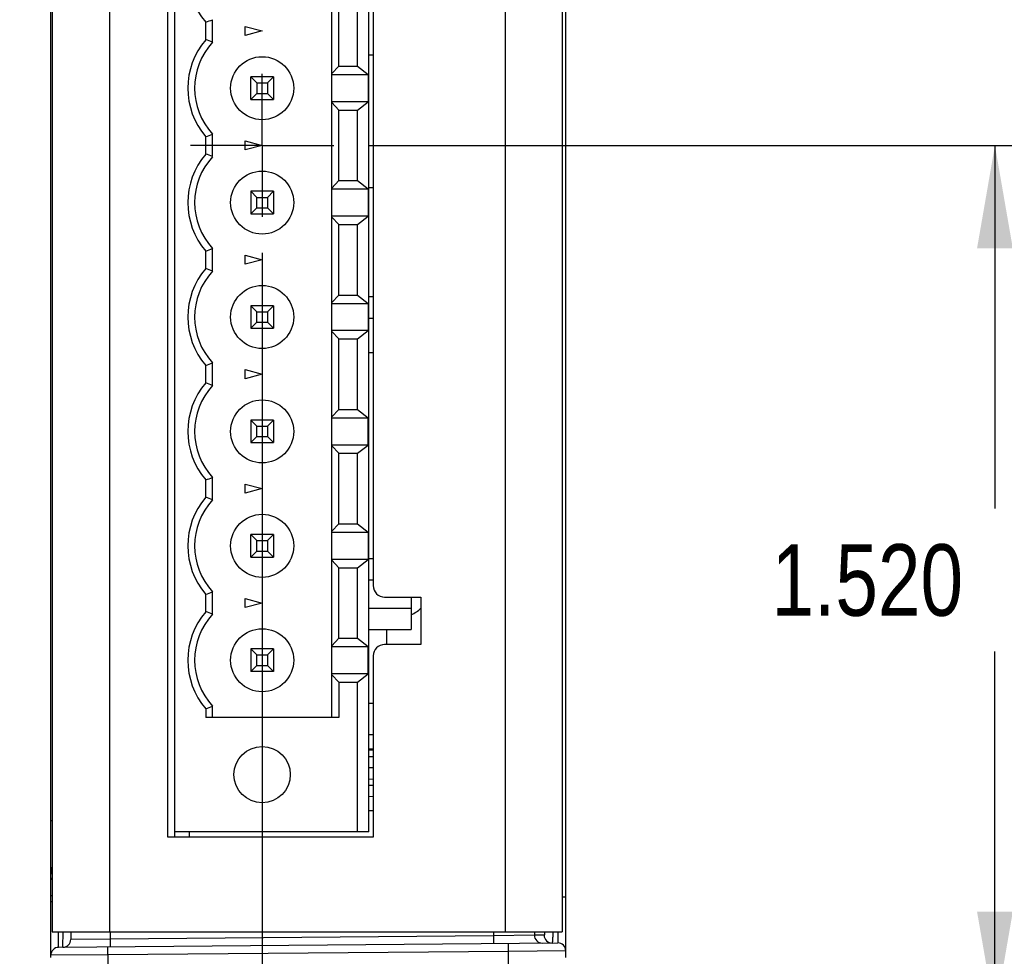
# Model space of a CAD drawing. Header units: inches. Extents: x 0 to 22, y 0 to 17.
# Tile 35 of 56: x 14.6 to 16.3, y 6 to 7.6. Entities that reach past the tile are written whole.
import ezdxf

# ---------------------------------------------------------------- set-up
doc = ezdxf.new("R2010")
doc.units = ezdxf.units.IN
doc.header["$LTSCALE"] = 1.21
doc.header["$MEASUREMENT"] = 0
doc.linetypes.add('CENTER', pattern=[0.6, 0.375, -0.075, 0.075, -0.075])
doc.layers.get('0').update_dxf_attribs({"linetype": 'CONTINUOUS'})
doc.layers.add('02___PRT_ALL_AXES', color=7, linetype='CONTINUOUS')
doc.layers.add('DIMENSIONS', color=7, linetype='CONTINUOUS')
doc.styles.get("Standard").update_dxf_attribs({"font": 'txt', "width": 0.8})
doc.dimstyles.new('DIMSTYLE_1', dxfattribs={"dimtxt": 0.125, "dimasz": 0.18, "dimexe": 0.125, "dimexo": 0.0625, "dimgap": 0.0625, "dimtad": 0, "dimtih": 1, "dimtoh": 1, "dimdec": 3, "dimzin": 4, "dimdsep": 46, "dimtxsty": 'STANDARD', "dimblk": '_FILLED', "dimblk1": '_FILLED', "dimblk2": '_FILLED', "dimcen": 0.09, "dimadec": 0, "dimazin": 0, "dimtp": 0.01, "dimtm": 0.01, "dimtfac": 1, "dimtdec": 3, "dimtofl": 0, "dimtmove": 0, "dimatfit": 3, "dimldrblk": '_FILLED', "dimfxl": 1, "dimtolj": 1, "dimtzin": 4, "dimarcsym": 0})

# ---------------------------------------------------------------- blocks, each defined once
blk = doc.blocks.new('_FILLED')
at = {"color": 0, "linetype": 'ByBlock'}
blk.add_solid([(0, 0), (-1, 0.17361), (-1, -0.17361)], dxfattribs=at)
blk = doc.blocks.new('*D1')
at = {"layer": 'DIMENSIONS', "color": 2, "linetype": 'Continuous', "transparency": 16777216}
for p, q in [((15.0503, 7.2183), (15.0503, 5.0114)), ((14.6809, 5.9277), (14.6809, 5.0114)), ((14.6809, 5.1364), (14.1934, 5.1364)), ((15.0503, 5.1364), (15.4103, 5.1364))]:
    blk.add_line(p, q, dxfattribs=at)
at = {"layer": 'DIMENSIONS', "color": 2, "linetype": 'Continuous', "transparency": 16777216, "xscale": 0.18, "yscale": 0.18, "zscale": 0.18}
blk.add_blockref('_FILLED', (14.6809, 5.1364), dxfattribs=at)
at = {"layer": 'DIMENSIONS', "color": 2, "linetype": 'Continuous', "transparency": 16777216, "xscale": 0.18, "yscale": 0.18, "zscale": 0.18, "rotation": 180}
blk.add_blockref('_FILLED', (15.0503, 5.1364), dxfattribs=at)
at = {"layer": 'DIMENSIONS', "color": 2, "linetype": 'Continuous', "transparency": 16777216, "insert": (14.1309, 5.1989), "char_height": 0.125, "width": 1.125, "attachment_point": 3, "line_spacing_factor": 0.9}
blk.add_mtext('.369{\\Ftxt.shx;\\W1.000000;\\H0.125000; }[9.38]', dxfattribs=at)
blk = doc.blocks.new('*D2')
at = {"layer": 'DIMENSIONS', "color": 2, "linetype": 'Continuous', "transparency": 16777216}
for p, q in [((14.6809, 5.9277), (14.6809, 4.2614)), ((15.5809, 5.9354), (15.5809, 4.2614)), ((14.6809, 4.3864), (14.1934, 4.3864)), ((15.5809, 4.3864), (15.9409, 4.3864))]:
    blk.add_line(p, q, dxfattribs=at)
at = {"layer": 'DIMENSIONS', "color": 2, "linetype": 'Continuous', "transparency": 16777216, "xscale": 0.18, "yscale": 0.18, "zscale": 0.18}
blk.add_blockref('_FILLED', (14.6809, 4.3864), dxfattribs=at)
at = {"layer": 'DIMENSIONS', "color": 2, "linetype": 'Continuous', "transparency": 16777216, "xscale": 0.18, "yscale": 0.18, "zscale": 0.18, "rotation": 180}
blk.add_blockref('_FILLED', (15.5809, 4.3864), dxfattribs=at)
at = {"layer": 'DIMENSIONS', "color": 2, "linetype": 'Continuous', "transparency": 16777216, "insert": (14.1309, 4.4489), "char_height": 0.125, "width": 1.225, "attachment_point": 3, "line_spacing_factor": 0.9}
blk.add_mtext('.900{\\Ftxt.shx;\\W1.000000;\\H0.125000; }[22.86]', dxfattribs=at)
blk = doc.blocks.new('*D3')
at = {"layer": 'DIMENSIONS', "color": 2, "linetype": 'Continuous', "transparency": 16777216}
for p, q in [((15.2379, 7.4059), (16.4559, 7.4059)), ((16.3309, 7.4059), (16.3309, 6.7712)), ((16.3309, 5.8864), (16.3309, 6.5212)), ((15.5434, 5.8864), (16.4559, 5.8864))]:
    blk.add_line(p, q, dxfattribs=at)
at = {"layer": 'DIMENSIONS', "color": 2, "linetype": 'Continuous', "transparency": 16777216, "xscale": 0.18, "yscale": 0.18, "zscale": 0.18}
for p, rotation in [((16.3309, 7.4059), 90), ((16.3309, 5.8864), 270)]:
    blk.add_blockref('_FILLED', p, dxfattribs=dict(at, rotation=rotation))
at = {"layer": 'DIMENSIONS', "color": 2, "linetype": 'Continuous', "transparency": 16777216, "insert": (16.3309, 6.7087), "char_height": 0.125, "width": 1.225, "attachment_point": 2, "line_spacing_factor": 0.9}
blk.add_mtext('1.520{\\Ftxt.shx;\\W1.000000;\\H0.125000; }[38.6]', dxfattribs=at)
blk = doc.blocks.new('*D4')
at = {"layer": 'DIMENSIONS', "color": 2, "linetype": 'Continuous', "transparency": 16777216}
for p, q in [((15.5434, 9.3554), (17.2059, 9.3554)), ((17.0809, 9.3554), (17.0809, 8.0643)), ((17.0809, 5.8864), (17.0809, 7.8143)), ((15.5434, 5.8864), (17.2059, 5.8864))]:
    blk.add_line(p, q, dxfattribs=at)
at = {"layer": 'DIMENSIONS', "color": 2, "linetype": 'Continuous', "transparency": 16777216, "xscale": 0.18, "yscale": 0.18, "zscale": 0.18}
for p, rotation in [((17.0809, 9.3554), 90), ((17.0809, 5.8864), 270)]:
    blk.add_blockref('_FILLED', p, dxfattribs=dict(at, rotation=rotation))
at = {"layer": 'DIMENSIONS', "color": 2, "linetype": 'Continuous', "transparency": 16777216, "insert": (17.0809, 8.0018), "char_height": 0.125, "width": 1.325, "attachment_point": 2, "line_spacing_factor": 0.9}
blk.add_mtext('3.469{\\Ftxt.shx;\\W1.000000;\\H0.125000; }[88.11]', dxfattribs=at)

msp = doc.modelspace()

# ---------------------------------------------------------------- linework, layer by layer
at = {"color": 6, "linetype": 'Continuous'}
for p, q in [((14.6809, 5.9864), (14.6809, 9.2554)), ((15.5809, 5.9864), (15.5809, 9.2554)), ((14.6834, 9.2104), (14.6834, 6.0314)), ((14.7834, 9.2104), (14.7834, 6.0314)), ((15.4748, 9.2104), (15.4748, 6.0314)), ((15.5748, 9.2104), (15.5748, 6.0314)), ((14.8979, 6.1964), (14.8979, 8.6164)), ((15.2365, 6.2059), (15.2365, 8.6059)), ((15.172, 6.4059), (15.172, 8.4059)), ((15.2444, 8.1764), (15.2444, 6.6364)), ((15.1843, 7.5443), (15.1843, 7.6676)), ((15.2168, 7.5443), (15.2168, 7.6676)), ((14.9636, 7.5862), (14.9636, 7.6256)), ((14.9518, 7.5908), (14.9518, 7.6211)), ((15.2444, 7.5634), (15.2365, 7.5634)), ((15.1843, 7.5443), (15.172, 7.5313)), ((15.1843, 7.5443), (15.2168, 7.5443)), ((15.2168, 7.5443), (15.2354, 7.5298)), ((15.0306, 7.5256), (15.0411, 7.5151)), ((15.0306, 7.4863), (15.0306, 7.5256)), ((15.0699, 7.5256), (15.0306, 7.5256)), ((15.0594, 7.5151), (15.0699, 7.5256)), ((15.0699, 7.5256), (15.0699, 7.4863)), ((15.172, 7.5298), (15.2354, 7.5298)), ((15.2354, 7.5298), (15.2354, 7.4821)), ((15.0411, 7.5151), (15.0594, 7.5151)), ((15.0411, 7.5151), (15.0411, 7.4968)), ((15.0594, 7.5151), (15.0594, 7.4968)), ((15.0306, 7.4863), (15.0411, 7.4968)), ((15.0306, 7.4863), (15.0699, 7.4863)), ((15.0411, 7.4968), (15.0594, 7.4968)), ((15.0699, 7.4863), (15.0594, 7.4968)), ((15.2354, 7.4821), (15.172, 7.4821)), ((15.172, 7.4806), (15.1843, 7.4676)), ((15.2168, 7.4676), (15.2354, 7.4821)), ((15.1843, 7.4676), (15.2168, 7.4676)), ((15.1843, 7.3443), (15.1843, 7.4676)), ((15.2168, 7.3443), (15.2168, 7.4676)), ((14.9518, 7.3908), (14.9518, 7.4211)), ((14.9636, 7.3862), (14.9636, 7.4256)), ((15.1843, 7.3443), (15.172, 7.3313)), ((15.1843, 7.3443), (15.2168, 7.3443)), ((15.2168, 7.3443), (15.2354, 7.3298)), ((15.2444, 7.3319), (15.2365, 7.3319)), ((15.0699, 7.3256), (15.0306, 7.3256)), ((15.0306, 7.3256), (15.0411, 7.3151)), ((15.0306, 7.3256), (15.0306, 7.2863)), ((15.0411, 7.3151), (15.0594, 7.3151)), ((15.0411, 7.2968), (15.0411, 7.3151)), ((15.0594, 7.3151), (15.0699, 7.3256)), ((15.0594, 7.3151), (15.0594, 7.2968)), ((15.0699, 7.3256), (15.0699, 7.2863)), ((15.172, 7.3298), (15.2354, 7.3298)), ((15.2354, 7.3298), (15.2354, 7.2821)), ((15.0306, 7.2863), (15.0411, 7.2968)), ((15.0411, 7.2968), (15.0594, 7.2968)), ((15.0699, 7.2863), (15.0594, 7.2968)), ((15.0306, 7.2863), (15.0699, 7.2863)), ((15.2354, 7.2821), (15.172, 7.2821)), ((15.172, 7.2806), (15.1843, 7.2676)), ((15.2168, 7.2676), (15.2354, 7.2821)), ((15.1843, 7.2676), (15.2168, 7.2676)), ((15.1843, 7.1443), (15.1843, 7.2676)), ((15.2168, 7.1443), (15.2168, 7.2676)), ((14.9518, 7.1908), (14.9518, 7.2211)), ((14.9636, 7.1862), (14.9636, 7.2256)), ((15.1843, 7.1443), (15.172, 7.1313)), ((15.1843, 7.1443), (15.2168, 7.1443)), ((15.2168, 7.1443), (15.2354, 7.1298)), ((15.2365, 7.1415), (15.2444, 7.1415)), ((15.0699, 7.1256), (15.0306, 7.1256)), ((15.0306, 7.1256), (15.0411, 7.1151)), ((15.0306, 7.1256), (15.0306, 7.0863)), ((15.0594, 7.1151), (15.0699, 7.1256)), ((15.0699, 7.1256), (15.0699, 7.0863)), ((15.172, 7.1298), (15.2354, 7.1298)), ((15.2354, 7.1298), (15.2354, 7.0821)), ((15.0411, 7.1151), (15.0594, 7.1151)), ((15.0411, 7.0968), (15.0411, 7.1151)), ((15.0594, 7.1151), (15.0594, 7.0968)), ((15.0306, 7.0863), (15.0411, 7.0968)), ((15.0411, 7.0968), (15.0594, 7.0968)), ((15.0699, 7.0863), (15.0594, 7.0968)), ((15.2365, 7.1039), (15.2444, 7.1039)), ((15.0306, 7.0863), (15.0699, 7.0863)), ((15.2354, 7.0821), (15.172, 7.0821)), ((15.172, 7.0806), (15.1843, 7.0676)), ((15.2168, 7.0676), (15.2354, 7.0821)), ((15.1843, 7.0676), (15.2168, 7.0676)), ((15.1843, 6.9443), (15.1843, 7.0676)), ((15.2168, 6.9443), (15.2168, 7.0676)), ((15.2365, 7.0439), (15.2444, 7.0439)), ((14.9518, 6.9908), (14.9518, 7.0211)), ((14.9636, 6.9862), (14.9636, 7.0256)), ((15.1843, 6.9443), (15.172, 6.9313)), ((15.1843, 6.9443), (15.2168, 6.9443)), ((15.2168, 6.9443), (15.2354, 6.9298)), ((15.0699, 6.9256), (15.0306, 6.9256)), ((15.0306, 6.9256), (15.0411, 6.9151)), ((15.0306, 6.9256), (15.0306, 6.8863)), ((15.0594, 6.9151), (15.0699, 6.9256)), ((15.0699, 6.9256), (15.0699, 6.8863)), ((15.172, 6.9298), (15.2354, 6.9298)), ((15.2354, 6.8821), (15.2354, 6.9298)), ((15.0411, 6.9151), (15.0594, 6.9151)), ((15.0411, 6.8968), (15.0411, 6.9151)), ((15.0594, 6.9151), (15.0594, 6.8968)), ((15.0306, 6.8863), (15.0411, 6.8968)), ((15.0306, 6.8863), (15.0699, 6.8863)), ((15.0411, 6.8968), (15.0594, 6.8968)), ((15.0699, 6.8863), (15.0594, 6.8968)), ((15.2354, 6.8821), (15.172, 6.8821)), ((15.172, 6.8806), (15.1843, 6.8676)), ((15.1843, 6.8676), (15.2168, 6.8676)), ((15.1843, 6.7443), (15.1843, 6.8676)), ((15.2168, 6.8676), (15.2354, 6.8821)), ((15.2168, 6.7443), (15.2168, 6.8676)), ((14.9518, 6.7908), (14.9518, 6.8211)), ((14.9636, 6.7862), (14.9636, 6.8256)), ((15.1843, 6.7443), (15.172, 6.7313)), ((15.172, 6.7298), (15.2354, 6.7298)), ((15.1843, 6.7443), (15.2168, 6.7443)), ((15.2168, 6.7443), (15.2354, 6.7298)), ((15.2354, 6.7298), (15.2354, 6.6821)), ((15.0699, 6.7256), (15.0306, 6.7256)), ((15.0306, 6.7256), (15.0411, 6.7151)), ((15.0306, 6.6863), (15.0306, 6.7256)), ((15.0411, 6.7151), (15.0594, 6.7151)), ((15.0411, 6.6968), (15.0411, 6.7151)), ((15.0594, 6.7151), (15.0699, 6.7256)), ((15.0594, 6.7151), (15.0594, 6.6968)), ((15.0699, 6.7256), (15.0699, 6.6863)), ((15.0306, 6.6863), (15.0411, 6.6968)), ((15.0411, 6.6968), (15.0594, 6.6968)), ((15.0699, 6.6863), (15.0594, 6.6968)), ((15.0306, 6.6863), (15.0699, 6.6863)), ((15.2354, 6.6821), (15.172, 6.6821)), ((15.172, 6.6806), (15.1843, 6.6676)), ((15.2168, 6.6676), (15.2354, 6.6821)), ((15.2365, 6.6839), (15.2444, 6.6839)), ((15.1843, 6.6676), (15.2168, 6.6676)), ((15.1843, 6.5443), (15.1843, 6.6676)), ((15.2168, 6.5443), (15.2168, 6.6676)), ((15.2365, 6.6464), (15.2444, 6.6464)), ((14.9636, 6.5862), (14.9636, 6.6256)), ((14.9518, 6.5908), (14.9518, 6.6211)), ((15.2644, 6.6164), (15.3274, 6.6164)), ((15.3109, 6.6164), (15.3109, 6.5594)), ((15.3274, 6.6164), (15.3274, 6.5334)), ((15.2365, 6.5969), (15.3109, 6.5969)), ((15.2365, 6.5594), (15.3109, 6.5594)), ((15.2679, 6.5594), (15.2679, 6.5334)), ((15.1843, 6.5443), (15.172, 6.5313)), ((15.1843, 6.5443), (15.2168, 6.5443)), ((15.2168, 6.5443), (15.2354, 6.5298)), ((15.0699, 6.5256), (15.0306, 6.5256)), ((15.0306, 6.5256), (15.0411, 6.5151)), ((15.0306, 6.5256), (15.0306, 6.4863)), ((15.0594, 6.5151), (15.0699, 6.5256)), ((15.0699, 6.5256), (15.0699, 6.4863)), ((15.172, 6.5298), (15.2354, 6.5298)), ((15.2354, 6.4821), (15.2354, 6.5298)), ((15.3274, 6.5334), (15.2644, 6.5334)), ((15.0411, 6.5151), (15.0594, 6.5151)), ((15.0411, 6.4968), (15.0411, 6.5151)), ((15.0594, 6.5151), (15.0594, 6.4968)), ((15.2444, 6.5134), (15.2444, 6.1964)), ((15.0411, 6.4968), (15.0306, 6.4863)), ((15.0411, 6.4968), (15.0594, 6.4968)), ((15.0594, 6.4968), (15.0699, 6.4863)), ((15.0699, 6.4863), (15.0306, 6.4863)), ((15.2354, 6.4821), (15.172, 6.4821)), ((15.172, 6.4806), (15.1843, 6.4676)), ((15.2168, 6.4676), (15.2354, 6.4821)), ((15.1843, 6.4676), (15.2168, 6.4676)), ((15.1843, 6.4676), (15.1843, 6.4059)), ((15.2168, 6.2059), (15.2168, 6.4676)), ((14.9518, 6.4211), (14.9518, 6.4059)), ((14.9636, 6.4059), (14.9636, 6.4256)), ((15.2365, 6.4309), (15.2444, 6.4309)), ((15.1843, 6.4059), (14.9518, 6.4059)), ((15.2365, 6.3759), (15.2444, 6.3759)), ((15.2444, 6.3504), (15.2365, 6.3504)), ((15.2365, 6.3494), (15.2444, 6.3494)), ((15.2365, 6.3377), (15.2444, 6.3379)), ((15.2444, 6.3179), (15.2365, 6.3177)), ((15.2444, 6.2979), (15.2365, 6.2977)), ((15.2365, 6.2874), (15.2444, 6.2875)), ((15.2444, 6.2675), (15.2365, 6.2674)), ((15.2444, 6.2425), (15.2365, 6.2424)), ((14.6834, 6.2254), (14.6809, 6.2254)), ((15.2444, 6.1964), (14.8854, 6.1964)), ((15.2365, 6.2059), (14.8979, 6.2059)), ((14.9225, 6.2059), (14.9225, 6.1964)), ((14.6809, 6.0946), (14.6834, 6.0946)), ((15.5809, 6.0916), (15.5748, 6.0916)), ((14.6809, 6.084), (14.6834, 6.084)), ((14.6834, 6.0314), (15.5748, 6.0314)), ((14.6946, 6.004), (14.6944, 6.0313)), ((14.7022, 6.0041), (14.7024, 6.0314)), ((14.7159, 6.0314), (14.7159, 6.0179)), ((14.7847, 6.0314), (14.7847, 6.0186)), ((15.4549, 6.0244), (14.7847, 6.0186)), ((15.4549, 6.0244), (15.4547, 6.0106)), ((15.4549, 6.0314), (15.4549, 6.0244)), ((15.526, 6.0252), (15.4549, 6.0244)), ((15.526, 6.0314), (15.526, 6.0252)), ((15.5431, 6.0253), (15.526, 6.0252)), ((15.5672, 6.0313), (15.567, 6.0116)), ((15.567, 6.0116), (14.6946, 6.004)), ((14.7847, 6.0186), (14.7159, 6.0179)), ((14.7847, 6.0186), (14.7846, 6.0048)), ((15.4809, 5.9969), (15.4808, 6.0109)), ((14.7809, 5.9907), (14.6809, 5.9902)), ((14.7809, 5.9907), (14.7808, 6.0048)), ((15.4809, 5.9969), (14.7809, 5.9907)), ((14.7809, 5.9907), (14.7809, 5.8864)), ((15.5809, 5.9979), (15.4809, 5.9969)), ((15.4809, 5.8864), (15.4809, 5.9969))]:
    msp.add_line(p, q, dxfattribs=at)
at = {"color": 7, "linetype": 'Continuous'}
for p, q in [((14.8854, 6.1964), (14.8854, 8.6164)), ((15.0207, 7.598), (15.0207, 7.6139)), ((15.0207, 7.6139), (15.0503, 7.6059)), ((15.0503, 7.6059), (15.0207, 7.598)), ((15.0207, 7.4139), (15.0503, 7.4059)), ((15.0207, 7.398), (15.0207, 7.4139)), ((15.0503, 7.4059), (15.0207, 7.398)), ((15.0207, 7.2139), (15.0503, 7.2059)), ((15.0207, 7.198), (15.0207, 7.2139)), ((15.0503, 7.2059), (15.0207, 7.198)), ((15.0207, 7.0139), (15.0503, 7.0059)), ((15.0207, 6.998), (15.0207, 7.0139)), ((15.0503, 7.0059), (15.0207, 6.998)), ((15.0207, 6.8139), (15.0503, 6.8059)), ((15.0207, 6.798), (15.0207, 6.8139)), ((15.0503, 6.8059), (15.0207, 6.798)), ((15.0207, 6.6139), (15.0503, 6.6059)), ((15.0207, 6.598), (15.0207, 6.6139)), ((15.0503, 6.6059), (15.0207, 6.598))]:
    msp.add_line(p, q, dxfattribs=at)
at = {"color": 6, "linetype": 'Continuous'}
for centre, radius in [((15.0503, 7.5059), 0.0551), ((15.0503, 7.3059), 0.0551), ((15.0503, 7.1059), 0.0551), ((15.0503, 6.9059), 0.0551), ((15.0503, 6.7059), 0.0551), ((15.0503, 6.5059), 0.0551), ((15.0503, 6.3059), 0.0492)]:
    msp.add_circle(centre, radius, dxfattribs=at)
for centre, radius, start, end in [((15.0503, 7.7059), 0.1299, 139.2509, 220.7491), ((14.7098, 8.2732), 0.6955, 290.361, 291.4024), ((15.0503, 7.5059), 0.1299, 139.2509, 220.7491), ((14.7098, 6.9387), 0.6956, 68.5973, 69.6386), ((15.0503, 7.5059), 0.1181, 137.1666, 222.8334), ((14.7098, 8.0732), 0.6955, 290.361, 291.4024), ((15.0503, 7.3059), 0.1299, 139.2509, 220.7491), ((15.0503, 7.3059), 0.1181, 137.1666, 222.8334), ((14.7098, 6.7387), 0.6956, 68.5973, 69.6386), ((14.7098, 7.8732), 0.6955, 290.361, 291.4024), ((15.0503, 7.1059), 0.1299, 139.2509, 220.7491), ((15.0503, 7.1059), 0.1181, 137.1666, 222.8334), ((14.7098, 6.5387), 0.6956, 68.5973, 69.6386), ((14.7098, 7.6732), 0.6956, 290.3614, 291.4027), ((15.0503, 6.9059), 0.1299, 139.2509, 220.7491), ((15.0503, 6.9059), 0.1181, 137.1666, 222.8334), ((14.7098, 6.3387), 0.6956, 68.5973, 69.6386), ((14.7098, 7.4732), 0.6956, 290.3614, 291.4027), ((15.0503, 6.7059), 0.1299, 139.2509, 220.7491), ((15.0503, 6.7059), 0.1181, 137.1666, 222.8334), ((14.7098, 6.1387), 0.6956, 68.5973, 69.6386), ((14.7098, 7.2732), 0.6955, 290.361, 291.4024), ((15.2644, 6.6364), 0.02, 180, 270), ((15.0503, 6.5059), 0.1299, 139.2509, 220.7491), ((14.7098, 5.9387), 0.6956, 68.5973, 69.6386), ((15.2919, 6.6319), 0.05, 292.4535, 315.6034), ((15.0503, 6.5059), 0.1181, 137.1666, 222.8334), ((15.2644, 6.5134), 0.02, 90, 180), ((14.7098, 7.0732), 0.6955, 290.361, 291.4024), ((15.5398, 6.0252), 0.0138, 179.9818, 270.4811), ((15.5569, 6.0253), 0.0138, 179.9818, 270.4811), ((14.7021, 6.0179), 0.0138, 270.5, 360), ((15.5671, 5.9979), 0.0138, 0, 90.5), ((14.6947, 5.9902), 0.0138, 90.5, 180)]:
    msp.add_arc(centre, radius, start, end, dxfattribs=at)
at = {"color": 7, "linetype": 'Continuous'}
msp.add_arc((14.7009, 6.1352), 0.02, 152.325, 180, dxfattribs=at)
msp.add_open_spline([(14.6832, 6.1443), (14.683, 6.1439), (14.6826, 6.1432), (14.6823, 6.1424), (14.682, 6.1416), (14.6817, 6.1409), (14.6815, 6.1399), (14.6812, 6.1388), (14.681, 6.1376), (14.6809, 6.1364), (14.6809, 6.1356), (14.6809, 6.1352)], degree=3, knots=[0, 0, 0, 0, 0.121009, 0.243586, 0.305439, 0.367641, 0.492931, 0.619158, 0.74598, 0.873044, 1, 1, 1, 1], dxfattribs=at)
at = {"color": 6, "linetype": 'Continuous'}
for points, knots in [([(14.6834, 6.1377), (14.6832, 6.1375), (14.6828, 6.1371), (14.6823, 6.1364), (14.6819, 6.1357), (14.6815, 6.135), (14.6812, 6.1343), (14.681, 6.1336), (14.6809, 6.1329), (14.6809, 6.1324), (14.6809, 6.1321)], [0, 0, 0, 0, 0.134743, 0.265975, 0.393919, 0.518923, 0.641471, 0.762099, 0.881394, 1, 1, 1, 1]), ([(14.6809, 6.1202), (14.6809, 6.1204), (14.6809, 6.1209), (14.681, 6.1216), (14.6812, 6.1223), (14.6815, 6.123), (14.6817, 6.1236), (14.682, 6.124), (14.6823, 6.1244), (14.6827, 6.125), (14.683, 6.1254), (14.6832, 6.1256)], [0, 0, 0, 0, 0.118508, 0.238023, 0.35902, 0.481924, 0.607124, 0.670715, 0.735016, 0.865878, 1, 1, 1, 1]), ([(15.5441, 6.0313), (15.5441, 6.0311), (15.544, 6.0306), (15.544, 6.03), (15.5439, 6.0293), (15.5439, 6.0287), (15.5438, 6.0282), (15.5437, 6.0277), (15.5437, 6.0273), (15.5436, 6.0269), (15.5436, 6.0265), (15.5435, 6.0262), (15.5435, 6.026), (15.5434, 6.0259), (15.5434, 6.0258), (15.5434, 6.0257), (15.5433, 6.0256), (15.5433, 6.0255), (15.5433, 6.0255), (15.5432, 6.0254), (15.5432, 6.0254), (15.5432, 6.0254), (15.5432, 6.0253), (15.5432, 6.0253), (15.5431, 6.0253), (15.5431, 6.0253), (15.5431, 6.0253)], [0, 0, 0, 0, 0.116948, 0.226794, 0.329474, 0.424925, 0.51309, 0.593911, 0.667332, 0.733318, 0.79185, 0.842922, 0.865663, 0.886545, 0.905573, 0.922757, 0.938112, 0.951665, 0.963452, 0.973531, 0.981994, 0.989, 0.992044, 0.994845, 0.99747, 1, 1, 1, 1]), ([(15.5584, 6.0314), (15.5583, 6.0306), (15.5583, 6.0291), (15.5582, 6.027), (15.5581, 6.0249), (15.5581, 6.023), (15.558, 6.0212), (15.5579, 6.0196), (15.5578, 6.0181), (15.5578, 6.0169), (15.5577, 6.0161), (15.5577, 6.0155), (15.5576, 6.015), (15.5576, 6.0145), (15.5575, 6.014), (15.5575, 6.0136), (15.5574, 6.0132), (15.5574, 6.0129), (15.5573, 6.0125), (15.5573, 6.0123), (15.5573, 6.0122), (15.5572, 6.0121), (15.5572, 6.012), (15.5572, 6.0119), (15.5572, 6.0118), (15.5572, 6.0117), (15.5571, 6.0117), (15.5571, 6.0116), (15.5571, 6.0116), (15.5571, 6.0116), (15.5571, 6.0116), (15.5571, 6.0116), (15.557, 6.0115), (15.557, 6.0115), (15.557, 6.0115), (15.557, 6.0115)], [0, 0, 0, 0, 0.115836, 0.225346, 0.328312, 0.424517, 0.513768, 0.595899, 0.670743, 0.738143, 0.769012, 0.797977, 0.825023, 0.850137, 0.873305, 0.894517, 0.913768, 0.931051, 0.946363, 0.959703, 0.965633, 0.971071, 0.976019, 0.980478, 0.984453, 0.987949, 0.990973, 0.993539, 0.995667, 0.996579, 0.997397, 0.998132, 0.998798, 0.999413, 1, 1, 1, 1])]:
    msp.add_open_spline(points, degree=3, knots=knots, dxfattribs=at)
at = {"layer": '02___PRT_ALL_AXES', "color": 7, "linetype": 'CENTER'}
for q in [(15.0503, 7.531), (14.9252, 7.4059), (15.1754, 7.4059), (15.0503, 7.2808)]:
    msp.add_line((15.0503, 7.4059), q, dxfattribs=at)

# ---------------------------------------------------------------- dimensions: what is measured, and where the dimension line sits
at = {"layer": 'DIMENSIONS', "color": 2, "linetype": 'Continuous'}
for base, p1, p2, angle, picture, middle in [((17.0809, 9.3554), (15.4809, 5.8864), (15.4809, 9.3554), 90, '*D4', (17.0809, 7.9393)), ((16.3308940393, 7.4059455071), (15.4808940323, 5.8864455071), (15.1753562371, 7.4059455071), 90, '*D3', (16.3308940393, 6.6461955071)), ((14.6809, 5.1364), (15.0503, 7.2808), (14.6809, 5.9902), 180, '*D1', (13.5684, 5.1364))]:
    dim = msp.add_linear_dim(base=base, p1=p1, p2=p2, angle=angle, dimstyle='DIMSTYLE_1', dxfattribs=at)
    dim.commit()
    dim.dimension.update_dxf_attribs({"geometry": picture, "text_midpoint": middle, "dimtype": 160})
dim = msp.add_linear_dim(base=(15.5809, 4.3864), p1=(14.6809, 5.9902), p2=(15.5809, 5.9979), dimstyle='DIMSTYLE_1', dxfattribs=at)
dim.commit()
dim.dimension.update_dxf_attribs({"geometry": '*D2', "text_midpoint": (13.5184, 4.3864), "dimtype": 160})

doc.saveas('drawing.dxf')
